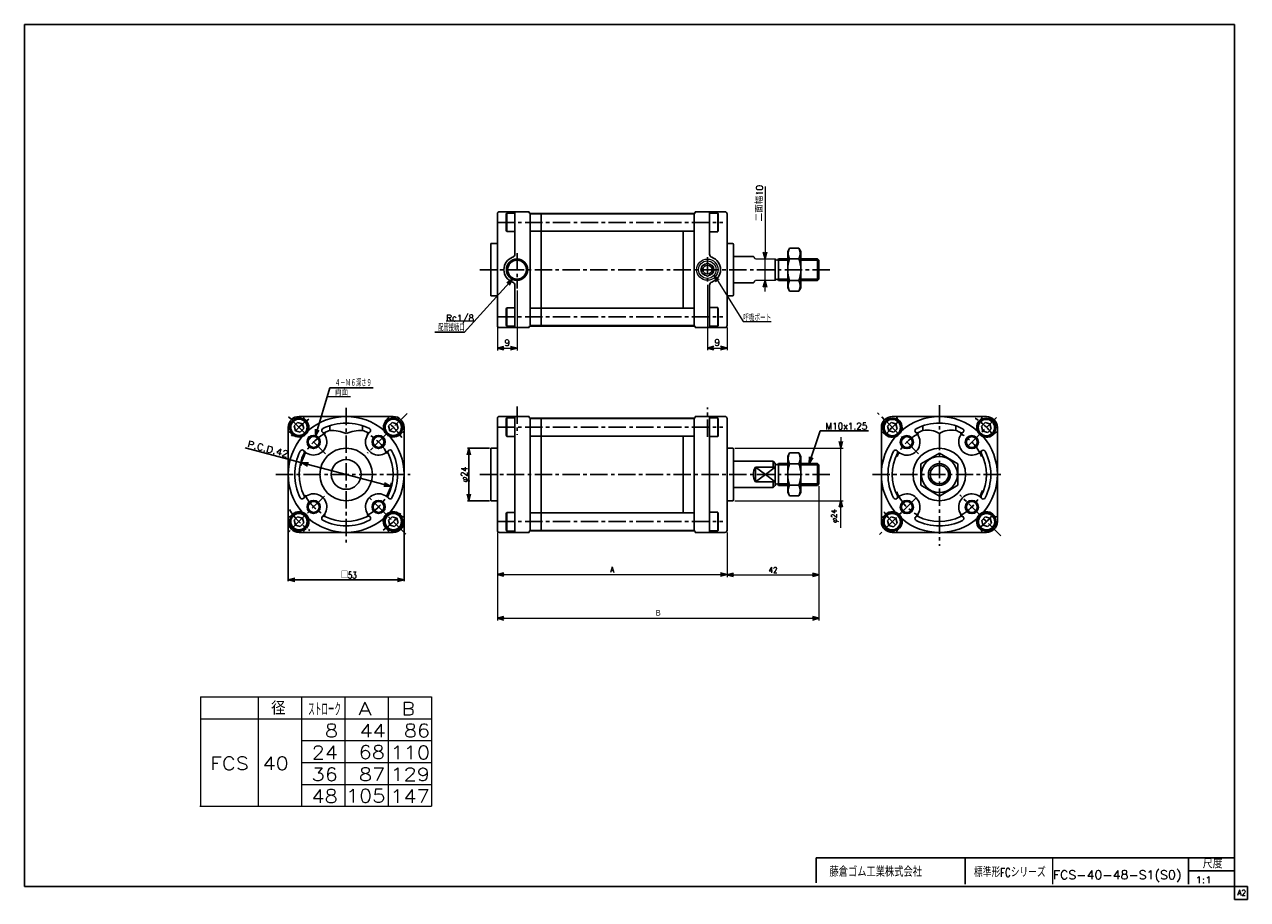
# Model space of a CAD drawing. Header units: millimetres. Extents: x -272 to 287, y -200 to 200.
import ezdxf
from ezdxf.enums import TextEntityAlignment as Align

# ---------------------------------------------------------------- set-up
doc = ezdxf.new("R2010")
doc.units = ezdxf.units.MM
doc.header["$LTSCALE"] = 0.25
doc.linetypes.add('CENTER', pattern=[50.8, 31.75, -6.35, 6.35, -6.35])
for name, color, linetype in [('Layer0001', 7, 'Continuous'), ('Layer0016', 7, 'Continuous'), ('ZUWAKU', 7, 'Continuous')]:
    doc.layers.add(name, color=color, linetype=linetype)
doc.styles.add('FdaStyle0', font='txt.shx', dxfattribs={"width": 0.9375, "bigfont": 'bigfont'})
doc.dimstyles.new('DaDimRotatedStyle', dxfattribs={"dimtxt": 2.5, "dimasz": 3.000002, "dimexe": 1, "dimexo": 1, "dimgap": 1, "dimtad": 3, "dimdsep": 46, "dimtxsty": 'FdaStyle0', "dimblk1": 'OPEN30', "dimblk2": 'OPEN30', "dimsah": 1, "dimcen": 0.09, "dimclrd": 4, "dimclre": 4, "dimclrt": 4, "dimadec": 0, "dimazin": 2, "dimtfac": 1, "dimtdec": 4, "dimtmove": 0, "dimatfit": 0, "dimfxl": 1, "dimarcsym": 0})

# ---------------------------------------------------------------- blocks, each defined once
blk = doc.blocks.new('_OPEN30')
at = {"color": 0, "linetype": 'ByBlock', "lineweight": -2}
for p, q in [((-1, 0.267949), (0, 0)), ((0, 0), (-1, -0.267949)), ((0, 0), (-1, 0))]:
    blk.add_line(p, q, dxfattribs=at)
blk = doc.blocks.new('DA_IMAGEDIMGROUP_1')
at = {"color": 4, "linetype": 'Continuous', "lineweight": 13}
for p, q in [((101.11, 11.31), (101.11, 6.31)), ((52.63, 6.31), (102.11, 6.31)), ((101.11, -17.69), (101.11, 6.31)), ((52.63, -17.69), (102.11, -17.69)), ((101.11, -30.08), (101.11, -17.69))]:
    blk.add_line(p, q, dxfattribs=at)
at = {"color": 4, "xscale": 3.000002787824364, "yscale": 2.999989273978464}
for p, rotation in [((101.11, 6.31), 270), ((101.11, -17.69), 90)]:
    blk.add_blockref('_OPEN30', p, dxfattribs=dict(at, rotation=rotation))
at = {"color": 4, "insert": (100.11, -21.58), "char_height": 2.5, "width": 12.5, "attachment_point": 9, "rotation": 90, "style": 'FdaStyle0'}
blk.add_mtext('\\T1.00;φ24', dxfattribs=at)
blk = doc.blocks.new('*D2')
at = {"color": 4, "linetype": 'Continuous', "lineweight": 13}
for p, q in [((-55.87, -32.19), (-55.87, -52.44)), ((49.13, -32.19), (49.13, -52.44)), ((-55.87, -51.44), (49.13, -51.44))]:
    blk.add_line(p, q, dxfattribs=at)
at = {"color": 4, "xscale": 3.000002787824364, "yscale": 2.999989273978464}
for p, rotation in [((-55.87, -51.44), 180), ((49.13, -51.44), 360)]:
    blk.add_blockref('_OPEN30', p, dxfattribs=dict(at, rotation=rotation))
at = {"color": 4, "insert": (-3.37, -50.44), "char_height": 2.5, "width": 6.25, "attachment_point": 8, "style": 'FdaStyle0'}
blk.add_mtext('\\T1.00;A', dxfattribs=at)
blk = doc.blocks.new('*D3')
at = {"color": 4, "linetype": 'Continuous', "lineweight": 13}
for p, q in [((91.13, -11.01), (91.13, -72.44)), ((-55.87, -32.19), (-55.87, -72.44)), ((-55.87, -71.44), (91.13, -71.44))]:
    blk.add_line(p, q, dxfattribs=at)
at = {"color": 4, "xscale": 3.000002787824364, "yscale": 2.999989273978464}
for p, rotation in [((-55.87, -71.44), 180), ((91.13, -71.44), 360)]:
    blk.add_blockref('_OPEN30', p, dxfattribs=dict(at, rotation=rotation))
at = {"color": 4, "insert": (17.63, -70.44), "char_height": 2.5, "width": 6.25, "attachment_point": 8, "style": 'FdaStyle0'}
blk.add_mtext('\\T1.00;Ｂ', dxfattribs=at)
blk = doc.blocks.new('*D4')
at = {"color": 4, "linetype": 'Continuous', "lineweight": 13}
for p, q in [((91.13, -11.01), (91.13, -52.59)), ((49.13, -32.19), (49.13, -52.59)), ((49.13, -51.59), (91.13, -51.59))]:
    blk.add_line(p, q, dxfattribs=at)
at = {"color": 4, "xscale": 3.000002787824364, "yscale": 2.999989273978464}
for p, rotation in [((49.13, -51.59), 180), ((91.13, -51.59), 360)]:
    blk.add_blockref('_OPEN30', p, dxfattribs=dict(at, rotation=rotation))
at = {"color": 4, "insert": (70.13, -50.59), "char_height": 2.5, "width": 9.375, "attachment_point": 8, "style": 'FdaStyle0'}
blk.add_mtext('\\T1.00;42', dxfattribs=at)
blk = doc.blocks.new('DC_GROUP_Φ40_1')
at = {"color": 4, "linetype": 'Continuous', "lineweight": 13}
for p, q in [((43.21, 85.37), (56.53, 64.28)), ((56.53, 64.28), (69.33, 64.28))]:
    blk.add_line(p, q, dxfattribs=at)
at = {"color": 4, "xscale": 3.000002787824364, "yscale": 2.999989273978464, "rotation": 122.2667797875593}
blk.add_blockref('_OPEN30', (43.21, 85.37), dxfattribs=at)
at = {"color": 4, "style": 'FdaStyle0', "width": 0.680851}
blk.add_text('呼吸ポート', height=3, dxfattribs=at).set_placement((56.53, 64.28), (69.33, 64.28), align=Align.FIT)
blk = doc.blocks.new('DC_GROUP_Φ40_2')
at = {"color": 4, "linetype": 'Continuous', "lineweight": 13}
for p, q in [((-48.99, 83.55), (-71.1, 59.27)), ((-66.51, 64.31), (-79.31, 64.31))]:
    blk.add_line(p, q, dxfattribs=at)
at = {"color": 4, "xscale": 3.000002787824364, "yscale": 2.999989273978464, "rotation": 47.68895334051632}
blk.add_blockref('_OPEN30', (-48.99, 83.55), dxfattribs=at)
at = {"color": 4, "style": 'FdaStyle0', "width": 0.810127}
blk.add_text('Rc1/8', height=3, dxfattribs=at).set_placement((-79.31, 64.31), (-66.51, 64.31), align=Align.FIT)
blk = doc.blocks.new('*D7')
at = {"color": 4, "linetype": 'Continuous', "lineweight": 13}
for p, q in [((-46.87, 78.37), (-46.87, 51.03)), ((-55.87, 61.41), (-55.87, 51.03)), ((-55.87, 52.03), (-46.87, 52.03))]:
    blk.add_line(p, q, dxfattribs=at)
at = {"color": 4, "xscale": 3.000002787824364, "yscale": 2.999989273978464}
for p, rotation in [((-55.87, 52.03), 180), ((-46.87, 52.03), 360)]:
    blk.add_blockref('_OPEN30', p, dxfattribs=dict(at, rotation=rotation))
at = {"color": 4, "insert": (-51.37, 53.03), "char_height": 3, "width": 7.5, "attachment_point": 8, "style": 'FdaStyle0'}
blk.add_mtext('\\T1.00;9', dxfattribs=at)
blk = doc.blocks.new('*D8')
at = {"color": 4, "linetype": 'Continuous', "lineweight": 13}
for p, q in [((40.13, 81.02), (40.13, 51.1)), ((49.13, 61.41), (49.13, 51.1)), ((40.13, 52.1), (49.13, 52.1))]:
    blk.add_line(p, q, dxfattribs=at)
at = {"color": 4, "xscale": 3.000002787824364, "yscale": 2.999989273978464}
for p, rotation in [((40.13, 52.1), 180), ((49.13, 52.1), 360)]:
    blk.add_blockref('_OPEN30', p, dxfattribs=dict(at, rotation=rotation))
at = {"color": 4, "insert": (44.63, 53.1), "char_height": 3, "width": 7.5, "attachment_point": 8, "style": 'FdaStyle0'}
blk.add_mtext('\\T1.00;9', dxfattribs=at)
blk = doc.blocks.new('DA_IMAGEDIMGROUP_2')
at = {"color": 4, "linetype": 'Continuous', "lineweight": 13}
for p, q in [((66.46, 125.91), (66.46, 92.91)), ((66.46, 82.91), (66.46, 92.91)), ((66.46, 77.91), (66.46, 82.91))]:
    blk.add_line(p, q, dxfattribs=at)
at = {"color": 4, "xscale": 3.000002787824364, "yscale": 2.999989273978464}
for p, rotation in [((66.46, 92.91), 270), ((66.46, 82.91), 90)]:
    blk.add_blockref('_OPEN30', p, dxfattribs=dict(at, rotation=rotation))
at = {"color": 4, "insert": (65.46, 109.91), "char_height": 3, "width": 22.5, "attachment_point": 7, "rotation": 90, "style": 'FdaStyle0'}
blk.add_mtext('\\T1.00;二面幅10', dxfattribs=at)

msp = doc.modelspace()

# ---------------------------------------------------------------- linework, layer by layer
at = {"color": 4, "linetype": 'Continuous', "lineweight": 25}
for p, q in [((-51.871, 113.279), (-51.571, 113.798)), ((-51.871, 105.818), (-51.871, 113.279)), ((-51.571, 105.298), (-51.571, 113.798)), ((-47.871, 113.798), (-51.571, 113.798)), ((-47.871, 94.986), (-47.871, 114.415)), ((-40.871, 87.915), (-40.871, 113.667)), ((-40.771, 113.481), (-40.871, 113.381)), ((-40.871, 113.381), (-40.871, 105.581)), ((-40.771, 113.481), (34.029, 113.481)), ((-35.871, 113.481), (-35.871, 113.665)), ((-35.871, 113.665), (29.129, 113.665)), ((29.129, 113.481), (29.129, 113.665)), ((34.129, 113.381), (34.029, 113.481)), ((34.129, 113.667), (34.129, 105.581)), ((34.129, 87.915), (34.129, 113.481)), ((41.129, 94.986), (41.129, 114.415)), ((41.129, 113.731), (44.829, 113.731)), ((44.829, 105.231), (44.829, 113.731)), ((45.129, 113.212), (44.829, 113.731)), ((45.129, 105.751), (45.129, 113.212)), ((-51.571, 105.298), (-51.871, 105.818)), ((-47.871, 105.298), (-51.571, 105.298)), ((-40.771, 105.481), (-40.871, 105.581)), ((-40.771, 105.481), (34.029, 105.481)), ((-35.871, 87.915), (-35.871, 105.481)), ((29.129, 87.915), (29.129, 105.481)), ((34.029, 105.481), (34.129, 105.581)), ((41.129, 105.231), (44.829, 105.231)), ((44.829, 105.231), (45.129, 105.751)), ((77.724, 97.73), (76.821, 96.165)), ((76.821, 79.665), (76.821, 96.165)), ((77.724, 97.725), (81.917, 97.725)), ((81.917, 97.73), (82.821, 96.165)), ((82.821, 79.665), (82.821, 96.165)), ((52.129, 93.915), (61.129, 93.915)), ((71.129, 87.915), (71.129, 92.915)), ((76.821, 92.915), (72.629, 92.915)), ((72.629, 87.915), (72.629, 92.915)), ((76.821, 92.24), (72.629, 92.24)), ((77.724, 92.822), (81.917, 92.822)), ((90.454, 92.915), (82.821, 92.915)), ((91.129, 92.24), (82.821, 92.24)), ((91.129, 92.24), (90.454, 92.915)), ((90.454, 92.915), (90.454, 87.915)), ((91.129, 87.915), (91.129, 92.24)), ((-40.871, 87.915), (-40.871, 62.162)), ((-35.871, 87.915), (-35.871, 70.348)), ((29.129, 87.915), (29.129, 70.348)), ((34.129, 87.915), (34.129, 62.348)), ((71.129, 87.915), (71.129, 82.915)), ((72.629, 87.915), (72.629, 82.915)), ((90.454, 82.915), (90.454, 87.915)), ((91.129, 87.915), (91.129, 83.59)), ((-47.871, 80.844), (-47.871, 61.415)), ((41.129, 80.844), (41.129, 61.415)), ((52.129, 81.915), (61.129, 81.915)), ((76.821, 83.59), (72.629, 83.59)), ((76.821, 82.915), (72.629, 82.915)), ((77.724, 78.1), (76.821, 79.665)), ((77.672, 83.007), (81.917, 83.007)), ((81.917, 78.1), (82.821, 79.665)), ((91.129, 83.59), (82.821, 83.59)), ((90.454, 82.915), (82.821, 82.915)), ((91.129, 83.59), (90.454, 82.915)), ((81.917, 78.1), (77.724, 78.1)), ((-51.571, 70.531), (-51.871, 70.012)), ((-51.871, 70.012), (-51.871, 62.551)), ((-51.571, 70.531), (-51.571, 62.031)), ((-47.871, 70.531), (-51.571, 70.531)), ((-40.771, 70.348), (-40.871, 70.248)), ((-40.871, 62.448), (-40.871, 70.248)), ((-40.771, 70.348), (34.029, 70.348)), ((34.029, 70.348), (34.129, 70.248)), ((34.129, 62.162), (34.129, 70.248)), ((41.129, 70.598), (44.829, 70.598)), ((44.829, 70.598), (44.829, 62.098)), ((44.829, 70.598), (45.129, 70.078)), ((45.129, 70.078), (45.129, 62.618)), ((-51.871, 62.551), (-51.571, 62.031)), ((-47.871, 62.031), (-51.571, 62.031)), ((-40.771, 62.348), (-40.871, 62.448)), ((-40.771, 62.348), (34.029, 62.348)), ((-35.871, 62.348), (-35.871, 62.165)), ((-35.871, 62.165), (29.129, 62.165)), ((29.129, 62.348), (29.129, 62.165)), ((34.129, 62.448), (34.029, 62.348)), ((41.129, 62.098), (44.829, 62.098)), ((45.129, 62.618), (44.829, 62.098)), ((-84.49, 59.272), (-71.098, 59.272)), ((-139.014, 11.92), (-132.472, 33.945)), ((-132.472, 33.945), (-112.672, 33.945)), ((-147.148, 18.112), (-148.781, 16.479)), ((-144.917, 17.514), (-147.148, 18.112)), ((-144.32, 15.283), (-144.917, 17.514)), ((-104.015, 18.112), (-105.648, 16.479)), ((-101.784, 17.514), (-104.015, 18.112)), ((-101.186, 15.283), (-101.784, 17.514)), ((-51.871, 19.678), (-51.571, 20.198)), ((-51.871, 12.217), (-51.871, 19.678)), ((-51.571, 11.698), (-51.571, 20.198)), ((-47.871, 20.198), (-51.571, 20.198)), ((-47.871, -5.686), (-47.871, 20.814)), ((-40.871, -5.686), (-40.871, 20.067)), ((-40.771, 19.881), (-40.871, 19.781)), ((-40.871, 19.781), (-40.871, 11.981)), ((-40.771, 19.881), (34.029, 19.881)), ((-35.871, 19.881), (-35.871, 20.064)), ((-35.871, 20.064), (29.129, 20.064)), ((29.129, 19.881), (29.129, 20.064)), ((34.129, 19.781), (34.029, 19.881)), ((34.129, 20.067), (34.129, 11.981)), ((34.129, -5.686), (34.129, 19.881)), ((41.129, -5.686), (41.129, 20.814)), ((41.129, 20.131), (44.829, 20.131)), ((44.829, 11.631), (44.829, 20.131)), ((45.129, 19.612), (44.829, 20.131)), ((45.129, 12.151), (45.129, 19.612)), ((124.078, 18.061), (122.445, 16.428)), ((126.309, 17.463), (124.078, 18.061)), ((126.907, 15.233), (126.309, 17.463)), ((167.051, 17.994), (165.418, 16.361)), ((169.281, 17.397), (167.051, 17.994)), ((169.879, 15.166), (169.281, 17.397)), ((-148.781, 16.479), (-148.183, 14.248)), ((-148.183, 14.248), (-145.953, 13.65)), ((-145.953, 13.65), (-144.32, 15.283)), ((-105.648, 16.479), (-105.05, 14.248)), ((-105.05, 14.248), (-102.819, 13.65)), ((-102.819, 13.65), (-101.186, 15.283)), ((-51.571, 11.698), (-51.871, 12.217)), ((-47.871, 11.698), (-51.571, 11.698)), ((-40.771, 11.881), (-40.871, 11.981)), ((-40.771, 11.881), (34.029, 11.881)), ((-35.871, -5.686), (-35.871, 11.881)), ((29.129, -5.686), (29.129, 11.881)), ((34.029, 11.881), (34.129, 11.981)), ((41.129, 11.631), (44.829, 11.631)), ((44.829, 11.631), (45.129, 12.151)), ((86.637, -0.686), (91.637, 14.314)), ((91.637, 14.314), (113.837, 14.314)), ((122.445, 16.428), (123.043, 14.197)), ((123.043, 14.197), (125.274, 13.6)), ((125.274, 13.6), (126.907, 15.233)), ((165.418, 16.361), (166.016, 14.131)), ((166.016, 14.131), (168.246, 13.533)), ((168.246, 13.533), (169.879, 15.166)), ((-145.287, -0.32), (-171.118, 6.506)), ((-59.471, 6.314), (-69.471, 6.314)), ((-68.871, 6.314), (-68.871, -17.686)), ((52.129, 0.314), (70.129, 0.314)), ((70.129, 0.314), (71.129, -0.686)), ((70.129, 0.314), (70.129, -2.371)), ((77.724, 4.129), (76.821, 2.564)), ((76.821, -13.936), (76.821, 2.564)), ((77.724, 4.124), (81.917, 4.124)), ((81.917, 4.129), (82.821, 2.564)), ((82.821, -13.936), (82.821, 2.564)), ((146.148, 4.079), (137.648, -0.829)), ((154.648, -0.829), (146.148, 4.079)), ((-145.287, -0.32), (-104.681, -11.051)), ((62.129, -5.686), (62.129, -2.371)), ((62.129, -2.371), (71.129, -2.371)), ((66.629, -5.686), (62.129, -2.371)), ((66.629, -5.686), (71.129, -2.371)), ((71.129, -5.686), (71.129, -0.686)), ((76.821, -0.686), (72.629, -0.686)), ((72.629, -5.686), (72.629, -0.686)), ((76.821, -1.361), (72.629, -1.361)), ((77.724, -0.778), (81.917, -0.778)), ((90.454, -0.686), (82.821, -0.686)), ((91.129, -1.361), (82.821, -1.361)), ((91.129, -1.361), (90.454, -0.686)), ((90.454, -0.686), (90.454, -5.686)), ((91.129, -5.686), (91.129, -1.361)), ((137.648, -0.829), (137.648, -10.644)), ((154.648, -10.644), (154.648, -0.829)), ((-47.871, -5.686), (-47.871, -32.186)), ((-40.871, -5.686), (-40.871, -31.438)), ((-35.871, -5.686), (-35.871, -23.252)), ((29.129, -5.686), (29.129, -23.252)), ((34.129, -5.686), (34.129, -31.252)), ((41.129, -5.686), (41.129, -32.186)), ((62.129, -5.686), (62.129, -9.001)), ((66.629, -5.686), (62.129, -9.001)), ((62.129, -9.001), (71.129, -9.001)), ((66.629, -5.686), (71.129, -9.001)), ((70.129, -11.686), (70.129, -9.001)), ((70.129, -11.686), (71.129, -10.686)), ((71.129, -5.686), (71.129, -10.686)), ((72.629, -5.686), (72.629, -10.686)), ((76.821, -10.011), (72.629, -10.011)), ((76.821, -10.686), (72.629, -10.686)), ((77.672, -10.593), (81.917, -10.593)), ((91.129, -10.011), (82.821, -10.011)), ((90.454, -10.686), (82.821, -10.686)), ((90.454, -10.686), (90.454, -5.686)), ((91.129, -10.011), (90.454, -10.686)), ((91.129, -5.686), (91.129, -10.011)), ((137.648, -10.644), (146.148, -15.551)), ((146.148, -15.551), (154.648, -10.644)), ((52.129, -11.686), (70.129, -11.686)), ((77.724, -15.501), (76.821, -13.936)), ((81.917, -15.501), (77.724, -15.501)), ((81.917, -15.501), (82.821, -13.936)), ((-59.471, -17.686), (-69.471, -17.686)), ((-151.484, -27.786), (-151.484, -54.47)), ((-147.148, -25.022), (-148.781, -26.655)), ((-148.781, -26.655), (-148.183, -28.885)), ((-144.917, -25.619), (-147.148, -25.022)), ((-145.953, -29.483), (-144.32, -27.85)), ((-144.32, -27.85), (-144.917, -25.619)), ((-104.015, -25.022), (-105.648, -26.655)), ((-105.648, -26.655), (-105.05, -28.885)), ((-101.784, -25.619), (-104.015, -25.022)), ((-102.819, -29.483), (-101.186, -27.85)), ((-101.186, -27.85), (-101.784, -25.619)), ((-98.484, -27.786), (-98.484, -54.47)), ((-51.571, -23.069), (-51.871, -23.589)), ((-51.871, -23.589), (-51.871, -31.05)), ((-51.571, -23.069), (-51.571, -31.569)), ((-47.871, -23.069), (-51.571, -23.069)), ((-40.771, -23.252), (-40.871, -23.352)), ((-40.871, -31.152), (-40.871, -23.352)), ((-40.771, -23.252), (34.029, -23.252)), ((34.029, -23.252), (34.129, -23.352)), ((34.129, -31.438), (34.129, -23.352)), ((41.129, -23.002), (44.829, -23.002)), ((44.829, -23.002), (44.829, -31.502)), ((44.829, -23.002), (45.129, -23.522)), ((45.129, -23.522), (45.129, -30.983)), ((124.051, -25.1), (122.418, -26.733)), ((122.418, -26.733), (123.016, -28.964)), ((126.281, -25.698), (124.051, -25.1)), ((125.246, -29.562), (126.879, -27.929)), ((126.879, -27.929), (126.281, -25.698)), ((167.118, -25.072), (165.485, -26.705)), ((165.485, -26.705), (166.082, -28.936)), ((169.348, -25.67), (167.118, -25.072)), ((168.313, -29.534), (169.946, -27.901)), ((169.946, -27.901), (169.348, -25.67)), ((-148.183, -28.885), (-145.953, -29.483)), ((-105.05, -28.885), (-102.819, -29.483)), ((-51.871, -31.05), (-51.571, -31.569)), ((-47.871, -31.569), (-51.571, -31.569)), ((-40.771, -31.252), (-40.871, -31.152)), ((-40.771, -31.252), (34.029, -31.252)), ((-35.871, -31.252), (-35.871, -31.436)), ((-35.871, -31.436), (29.129, -31.436)), ((29.129, -31.252), (29.129, -31.436)), ((34.129, -31.152), (34.029, -31.252)), ((41.129, -31.502), (44.829, -31.502)), ((45.129, -30.983), (44.829, -31.502)), ((123.016, -28.964), (125.246, -29.562)), ((166.082, -28.936), (168.313, -29.534)), ((-151.484, -53.87), (-98.484, -53.87))]:
    msp.add_line(p, q, dxfattribs=at)
at = {"color": 4, "linetype": 'CENTER', "lineweight": 25}
for p, q in [((-55.871, 109.481), (47.129, 109.481)), ((96.129, 87.915), (-63.871, 87.915)), ((-55.871, 66.348), (47.129, 66.348)), ((-46.871, 25.355), (-46.871, 12.481)), ((40.129, 11.517), (40.129, 24.89)), ((146.148, 25.978), (146.148, -38.361)), ((158.876, 6.992), (172.297, 20.412)), ((-55.871, 15.881), (47.129, 15.881)), ((-157.147, -5.686), (-95.644, -5.686)), ((96.129, -5.686), (-63.871, -5.686)), ((115.548, -5.686), (175.187, -5.686)), ((-55.871, -27.252), (47.129, -27.252))]:
    msp.add_line(p, q, dxfattribs=at)
at = {"color": 4, "linetype": 'Continuous', "lineweight": 13}
for p, q in [((62.129, 92.915), (61.129, 93.915)), ((62.129, 92.915), (71.129, 92.915)), ((61.129, 81.915), (62.129, 82.915)), ((71.129, 82.915), (62.129, 82.915)), ((-122.996, 29.774), (-133.711, 29.774)), ((-191.532, -107.343), (-85.922, -107.343)), ((-191.532, -107.343), (-191.532, -157.343)), ((-165.113, -107.343), (-165.113, -157.343)), ((-145.315, -107.343), (-145.315, -157.343)), ((-125.517, -107.343), (-125.517, -157.343)), ((-105.72, -107.343), (-105.72, -157.343)), ((-85.922, -107.343), (-85.922, -157.343)), ((-191.532, -117.343), (-85.922, -117.343)), ((-145.315, -127.343), (-85.922, -127.343)), ((-145.268, -137.343), (-85.922, -137.343)), ((-145.315, -147.343), (-85.922, -147.343)), ((-191.873, -157.343), (-85.922, -157.343))]:
    msp.add_line(p, q, dxfattribs=at)
at = {"color": 4, "linetype": 'Continuous', "lineweight": 25}
for centre, radius in [((-146.55, 15.881), 4.25), ((-146.55, 15.881), 3.73), ((-103.417, 15.881), 4.25), ((-103.417, 15.881), 3.73), ((124.648, 15.764), 4.25), ((124.648, 15.764), 3.73), ((167.648, 15.764), 4.25), ((167.648, 15.764), 3.73), ((146.148, -5.736), 8.25), ((146.148, -5.736), 5), ((146.148, -5.736), 4.2), ((-146.55, -27.252), 4.25), ((-146.55, -27.252), 3.73), ((-103.417, -27.252), 4.25), ((-103.417, -27.252), 3.73), ((124.582, -27.303), 4.25), ((124.582, -27.303), 3.73), ((167.715, -27.303), 4.25), ((167.715, -27.303), 3.73)]:
    msp.add_circle(centre, radius, dxfattribs=at)
for centre, radius, start, end in [((81.974, 95.276), 4.907, 150.00001, 209.99999), ((77.667, 95.276), 4.907, 330.00001, 29.99999), ((71.879, 92.994), 0.754, 186.02558, 353.97442), ((90.6, 87.915), 13.779, 159.136, 200.864), ((69.041, 87.915), 13.779, 339.136, 20.864), ((71.879, 82.835), 0.754, 6.02558, 173.97442), ((81.974, 80.553), 4.907, 150.00001, 209.99999), ((77.667, 80.553), 4.907, 330.00001, 29.99999), ((-132.484, -5.536), 20, 67.97569, 90), ((-117.484, -5.536), 20, 90, 112.02431), ((140.633, 4.612), 10, 56.52808, 101.44761), ((151.664, 4.612), 10, 78.55239, 123.47192), ((81.974, 1.676), 4.907, 150.00001, 209.99999), ((77.667, 1.676), 4.907, 330.00001, 29.99999), ((67.129, -5.687), 6, 146.44269, 180), ((71.879, -0.606), 0.754, 186.02558, 353.97442), ((90.6, -5.686), 13.779, 159.136, 200.864), ((69.041, -5.686), 13.779, 339.136, 20.864), ((67.129, -5.684), 6, 180, 213.55731), ((71.879, -10.765), 0.754, 6.02558, 173.97442), ((81.974, -13.047), 4.907, 150.00001, 209.99999), ((77.667, -13.047), 4.907, 330.00001, 29.99999)]:
    msp.add_arc(centre, radius, start, end, dxfattribs=at)
at = {"color": 4, "linetype": 'CENTER', "lineweight": 25}
msp.add_arc((-124.984, -5.686), 30.5, 211.79795, 237.02351, dxfattribs=at)
at = {"layer": 'Layer0001', "color": 4, "linetype": 'Continuous', "lineweight": 25}
for p, q in [((-55.871, 87.915), (-55.871, 113.415)), ((-54.871, 114.415), (-41.321, 114.415)), ((-41.321, 114.165), (-41.321, 114.415)), ((-40.821, 113.665), (-35.871, 113.665)), ((-35.871, 87.915), (-35.871, 113.665)), ((29.129, 113.481), (29.129, 113.665)), ((34.079, 113.665), (29.129, 113.665)), ((48.129, 114.415), (34.579, 114.415)), ((34.579, 114.165), (34.579, 114.415)), ((49.129, 87.915), (49.129, 113.415)), ((29.129, 87.915), (29.129, 105.481)), ((-58.871, 99.915), (-58.871, 75.915)), ((-58.871, 99.915), (-55.871, 99.915)), ((51.629, 99.915), (49.129, 99.915)), ((52.129, 87.915), (52.129, 99.415)), ((-55.871, 87.915), (-55.871, 62.415)), ((-35.871, 87.915), (-35.871, 62.165)), ((29.129, 87.915), (29.129, 70.348)), ((49.129, 87.915), (49.129, 62.415)), ((52.129, 87.915), (52.129, 76.415)), ((-58.871, 75.915), (-55.871, 75.915)), ((51.629, 75.915), (49.129, 75.915)), ((-41.321, 61.665), (-41.321, 61.415)), ((-40.821, 62.165), (-35.871, 62.165)), ((29.129, 62.348), (29.129, 62.165)), ((34.079, 62.165), (29.129, 62.165)), ((34.579, 61.665), (34.579, 61.415)), ((-54.871, 61.415), (-41.321, 61.415)), ((48.129, 61.415), (34.579, 61.415)), ((-146.484, 20.814), (-103.484, 20.814)), ((-144.266, 19.961), (-143.132, 18.827)), ((-106.835, 18.827), (-105.701, 19.961)), ((-55.871, -5.686), (-55.871, 19.814)), ((-54.871, 20.814), (-41.321, 20.814)), ((-41.321, 20.564), (-41.321, 20.814)), ((-40.821, 20.064), (-35.871, 20.064)), ((-35.871, -5.686), (-35.871, 20.064)), ((29.129, 19.881), (29.129, 20.064)), ((34.079, 20.064), (29.129, 20.064)), ((48.129, 20.814), (34.579, 20.814)), ((34.579, 20.564), (34.579, 20.814)), ((49.129, -5.686), (49.129, 19.814)), ((124.648, 20.764), (167.648, 20.764)), ((126.866, 19.91), (128, 18.776)), ((164.297, 18.776), (165.431, 19.91)), ((-151.484, 15.814), (-151.484, -27.186)), ((-150.63, 13.597), (-149.498, 12.464)), ((-132.484, 16.585), (-132.484, 14.464)), ((-117.484, 16.585), (-117.484, 14.464)), ((-100.471, 12.463), (-99.337, 13.597)), ((-98.484, 15.814), (-98.484, -27.186)), ((29.129, -5.686), (29.129, 11.881)), ((119.648, 15.764), (119.648, -27.236)), ((120.502, 13.546), (121.634, 12.414)), ((138.648, 16.535), (138.648, 14.413)), ((153.648, 16.535), (153.648, 14.413)), ((170.661, 12.412), (171.795, 13.546)), ((172.648, 15.764), (172.648, -27.236)), ((-58.871, 6.314), (-58.871, -17.686)), ((-58.871, 6.314), (-55.871, 6.314)), ((51.629, 6.314), (49.129, 6.314)), ((52.129, -5.686), (52.129, 5.814)), ((-55.871, -5.686), (-55.871, -31.186)), ((-35.871, -5.686), (-35.871, -31.436)), ((29.129, -5.686), (29.129, -23.252)), ((49.129, -5.686), (49.129, -31.186)), ((52.129, -5.686), (52.129, -17.186)), ((-58.871, -17.686), (-55.871, -17.686)), ((51.629, -17.686), (49.129, -17.686)), ((-150.63, -24.968), (-149.496, -23.834)), ((-100.471, -23.834), (-99.337, -24.968)), ((120.502, -25.019), (121.636, -23.885)), ((170.661, -23.885), (171.795, -25.019)), ((-146.484, -32.186), (-103.484, -32.186)), ((-144.266, -31.332), (-143.281, -30.347)), ((-106.835, -30.198), (-105.701, -31.332)), ((-54.871, -32.186), (-41.321, -32.186)), ((-41.321, -31.936), (-41.321, -32.186)), ((-40.821, -31.436), (-35.871, -31.436)), ((29.129, -31.252), (29.129, -31.436)), ((34.079, -31.436), (29.129, -31.436)), ((34.579, -31.936), (34.579, -32.186)), ((48.129, -32.186), (34.579, -32.186)), ((124.648, -32.236), (167.648, -32.236)), ((126.866, -31.383), (127.851, -30.397)), ((164.297, -30.249), (165.431, -31.383))]:
    msp.add_line(p, q, dxfattribs=at)
at = {"layer": 'Layer0001', "color": 4, "linetype": 'CENTER', "lineweight": 25}
for p, q in [((-46.871, 95.53), (-46.871, 79.374)), ((-124.984, 24.814), (-124.984, -36.848)), ((136.668, 3.744), (117.926, 22.486)), ((-134.465, 3.795), (-151.998, 21.329)), ((-97.055, 22.243), (-115.285, 4.013)), ((-134.846, -15.548), (-152.232, -32.934)), ((-97.705, -32.964), (-115.658, -15.011)), ((135.542, -16.343), (118.756, -33.129)), ((174.201, -33.789), (155.474, -15.062))]:
    msp.add_line(p, q, dxfattribs=at)
at = {"layer": 'Layer0001', "color": 4, "linetype": 'Continuous', "lineweight": 25}
for centre, radius in [((-46.871, 87.915), 4.85), ((-46.871, 87.915), 4.3), ((-139.833, 9.164), 3), ((-139.833, 9.164), 2.5), ((-110.134, 9.164), 3), ((-110.134, 9.164), 2.5), ((131.299, 9.113), 3), ((131.299, 9.113), 2.5), ((160.998, 9.113), 3), ((160.998, 9.113), 2.5), ((-124.984, -5.686), 12), ((146.148, -5.736), 12), ((-124.984, -5.686), 6.8), ((-139.833, -20.535), 3), ((-139.833, -20.535), 2.5), ((-110.134, -20.535), 3), ((-110.134, -20.535), 2.5), ((131.299, -20.586), 3), ((131.299, -20.586), 2.5), ((160.998, -20.586), 3), ((160.998, -20.586), 2.5)]:
    msp.add_circle(centre, radius, dxfattribs=at)
for centre, radius, start, end in [((-54.871, 113.415), 1, 90, 180), ((-40.821, 114.165), 0.5, 180, 270), ((34.079, 114.165), 0.5, 270, 0), ((48.129, 113.415), 1, 0, 90), ((51.629, 99.415), 0.5, 0, 90), ((-46.871, 87.915), 6, 109.47122, 250.52878), ((-49.371, 94.986), 1.5, 289.47122, 0), ((42.629, 94.986), 1.5, 180, 250.52878), ((40.129, 87.915), 6, 289.47122, 70.52878), ((-49.371, 80.844), 1.5, 0, 70.52878), ((42.629, 80.844), 1.5, 109.47122, 180), ((51.629, 76.415), 0.5, 270, 0), ((-54.871, 62.415), 1, 180, 270), ((-40.821, 61.665), 0.5, 90, 180), ((34.079, 61.665), 0.5, 0, 90), ((48.129, 62.415), 1, 270, 0), ((-146.484, 15.814), 5, 90, 180), ((-146.55, 15.881), 4.5, 229.23058, 40.76942), ((-143.913, 20.314), 0.5, 90, 225), ((-124.984, -5.686), 26.5, 49.15565, 130.84435), ((-124.984, -5.686), 23.5, 63.09753, 116.90247), ((-103.417, 15.881), 4.5, 139.24222, 310.76942), ((-106.055, 20.314), 0.5, 315, 90), ((-103.484, 15.814), 5, 0, 90), ((-54.871, 19.814), 1, 90, 180), ((-40.821, 20.564), 0.5, 180, 270), ((34.079, 20.564), 0.5, 270, 0), ((48.129, 19.814), 1, 0, 90), ((124.648, 15.764), 5, 90, 180), ((124.582, 15.83), 4.5, 229.23058, 40.76942), ((127.22, 20.264), 0.5, 90, 225), ((146.148, -5.736), 26.5, 49.15565, 130.84435), ((146.148, -5.736), 23.5, 63.09753, 116.90247), ((167.715, 15.83), 4.5, 139.24222, 310.76942), ((165.077, 20.264), 0.5, 315, 90), ((167.648, 15.764), 5, 0, 90), ((-150.984, 13.243), 0.5, 45, 180), ((-124.984, -5.686), 26.5, 139.15565, 220.48704), ((-139.833, 9.164), 6, 221.83153, 49.67269), ((-135.164, 14.379), 1, 107.28383, 304.19713), ((-124.984, -5.686), 21.5, 110.41621, 116.90247), ((-124.984, -5.686), 21.5, 63.09753, 69.58379), ((-110.134, 9.164), 6, 131.83153, 319.01513), ((-114.803, 14.379), 1, 243.09753, 63.09753), ((-124.984, -5.686), 26.5, 319.51296, 40.84435), ((-98.984, 13.243), 0.5, 0, 135), ((120.148, 13.193), 0.5, 45, 180), ((146.148, -5.736), 26.5, 139.15565, 220.48704), ((131.299, 9.113), 6, 221.83153, 49.67269), ((135.968, 14.329), 1, 107.28383, 304.19713), ((146.148, -5.736), 21.5, 110.41621, 116.90247), ((146.148, -5.736), 21.5, 63.09753, 69.58379), ((160.998, 9.113), 6, 131.83153, 319.01513), ((156.329, 14.329), 1, 243.09753, 63.09753), ((146.148, -5.736), 26.5, 319.51296, 40.84435), ((172.148, 13.193), 0.5, 0, 135), ((51.629, 5.814), 0.5, 0, 90), ((-124.984, -5.686), 23.5, 153.09753, 206.90247), ((-124.984, -5.686), 21.5, 153.09753, 206.90247), ((-145.049, 4.495), 1, 333.09753, 153.09753), ((-104.919, 4.495), 1, 26.90247, 217.5756), ((-124.984, -5.686), 21.5, 333.09753, 26.90247), ((-124.984, -5.686), 23.5, 333.09753, 26.90247), ((146.148, -5.736), 23.5, 153.09753, 206.90247), ((146.148, -5.736), 21.5, 153.09753, 206.90247), ((126.083, 4.444), 1, 333.09753, 153.09753), ((166.214, 4.444), 1, 26.90247, 217.5756), ((146.148, -5.736), 21.5, 333.09753, 26.90247), ((146.148, -5.736), 23.5, 333.09753, 26.90247), ((-145.049, -15.866), 1, 206.90247, 26.90247), ((-139.833, -20.535), 6, 311.83153, 138.16847), ((-110.134, -20.535), 6, 41.83153, 228.16847), ((-104.919, -15.866), 1, 153.09753, 333.09753), ((126.083, -15.917), 1, 206.90247, 26.90247), ((131.299, -20.586), 6, 311.83153, 138.16847), ((160.998, -20.586), 6, 41.83153, 228.16847), ((166.214, -15.917), 1, 153.09753, 333.09753), ((51.629, -17.186), 0.5, 270, 0), ((-150.984, -24.615), 0.5, 180, 315), ((-146.484, -27.186), 5, 180, 270), ((-146.484, -27.186), 4.5, 318.03737, 131.95492), ((-124.984, -5.686), 26.5, 229.51296, 310.48704), ((-135.164, -25.751), 1, 63.09753, 243.09753), ((-124.984, -5.686), 23.5, 243.09753, 296.90247), ((-124.984, -5.686), 21.5, 243.09753, 296.90247), ((-114.803, -25.751), 1, 296.90247, 116.90247), ((-103.484, -27.186), 4.5, 48.03737, 221.96263), ((-103.484, -27.186), 5, 270, 0), ((-98.984, -24.615), 0.5, 225, 0), ((120.148, -24.665), 0.5, 180, 315), ((124.648, -27.236), 5, 180, 270), ((124.648, -27.236), 4.5, 318.03737, 131.95492), ((146.148, -5.736), 26.5, 229.51296, 310.48704), ((135.968, -25.801), 1, 63.09753, 243.09753), ((146.148, -5.736), 23.5, 243.09753, 296.90247), ((146.148, -5.736), 21.5, 243.09753, 296.90247), ((156.329, -25.801), 1, 296.90247, 116.90247), ((167.648, -27.236), 4.5, 48.03737, 221.96263), ((167.648, -27.236), 5, 270, 0), ((172.148, -24.665), 0.5, 225, 0), ((-143.913, -31.686), 0.5, 135, 270), ((-106.055, -31.686), 0.5, 270, 45), ((-54.871, -31.186), 1, 180, 270), ((-40.821, -31.936), 0.5, 90, 180), ((34.079, -31.936), 0.5, 0, 90), ((48.129, -31.186), 1, 270, 0), ((127.22, -31.736), 0.5, 135, 270), ((165.077, -31.736), 0.5, 270, 45)]:
    msp.add_arc(centre, radius, start, end, dxfattribs=at)
at = {"layer": 'Layer0001', "color": 4, "linetype": 'CENTER', "lineweight": 25}
for centre, radius, start, end in [((-124.984, -5.686), 30.5, 123.99585, 146.24456), ((-124.984, -5.686), 30.5, 33.48608, 57.18122), ((146.148, -5.736), 30.5, 126.60707, 143.48394), ((146.148, -5.736), 30.5, 36.51555, 60.32556), ((-124.984, -5.686), 21, 116.49484, 169.18501), ((-124.984, -5.686), 21, 26.90247, 63.09753), ((146.148, -5.736), 21, 116.56423, 156.75322), ((146.148, -5.736), 21, 23.04299, 63.09753), ((-124.984, -5.686), 21, 296.90247, 349.45869), ((-124.984, -5.686), 21, 206.90247, 243.09753), ((146.148, -5.736), 21, 202.25226, 243.09753), ((146.148, -5.736), 21, 296.90247, 339.55285), ((-124.984, -5.686), 30.5, 303.59198, 326.49928), ((146.148, -5.736), 30.5, 213.8756, 233.47244), ((146.148, -5.736), 30.5, 306.51555, 323.48445)]:
    msp.add_arc(centre, radius, start, end, dxfattribs=at)
at = {"layer": 'Layer0016', "color": 4, "linetype": 'Continuous', "lineweight": 13}
for p, q in [((40.129, 90.865), (37.574, 89.39)), ((42.684, 89.39), (40.129, 90.865)), ((37.574, 89.39), (37.574, 86.44)), ((37.574, 86.44), (40.129, 84.965)), ((40.129, 84.965), (42.684, 86.44)), ((42.684, 86.44), (42.684, 89.39))]:
    msp.add_line(p, q, dxfattribs=at)
at = {"layer": 'Layer0016', "color": 4, "linetype": 'CENTER', "lineweight": 25}
msp.add_line((40.129, 93.573), (40.129, 82.023), dxfattribs=at)
at = {"layer": 'Layer0016', "color": 4, "linetype": 'Continuous', "lineweight": 13}
for radius in [4.864, 3.998, 2.95, 2]:
    msp.add_circle((40.129, 87.915), radius, dxfattribs=at)
at = {"layer": 'ZUWAKU', "color": 5, "linetype": 'Continuous', "lineweight": 25}
for p, q in [((281, 200), (-272, 200)), ((-272, -194), (-272, 200)), ((281, -200), (281, 200)), ((287, -194), (-272, -194)), ((287, -200), (287, -194)), ((287, -200), (281, -200))]:
    msp.add_line(p, q, dxfattribs=at)
at = {"layer": 'ZUWAKU', "color": 4, "linetype": 'Continuous', "lineweight": 25}
for p, q in [((89.907, -180.905), (280.907, -180.905)), ((89.907, -192.369), (89.907, -180.905)), ((157.907, -180.905), (157.907, -192.905)), ((260.042, -192.905), (260.042, -180.905)), ((260.042, -186.905), (280.907, -186.905))]:
    msp.add_line(p, q, dxfattribs=at)
at = {"layer": 'ZUWAKU', "color": 4, "linetype": 'Continuous', "lineweight": 13}
msp.add_line((197.907, -180.905), (197.907, -192.905), dxfattribs=at)

# ---------------------------------------------------------------- block references
at = {"linetype": 'Continuous'}
for name in ['DA_IMAGEDIMGROUP_2', 'DC_GROUP_Φ40_2', 'DC_GROUP_Φ40_1', 'DA_IMAGEDIMGROUP_1']:
    msp.add_blockref(name, (0, 0), dxfattribs=at)
at = {"color": 4, "xscale": 3.000002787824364, "yscale": 2.999989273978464}
for p, rotation in [((-139.014, 11.92), 253.4571797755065), ((-68.871, 6.314), 90), ((-145.287, -0.32), 165.1972531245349), ((86.637, -0.686), 251.565051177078), ((-104.681, -11.051), 345.1972531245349), ((-68.871, -17.686), 270), ((-151.484, -53.87), 180), ((-98.484, -53.87), 360)]:
    msp.add_blockref('_OPEN30', p, dxfattribs=dict(at, rotation=rotation))

# ---------------------------------------------------------------- texts
at = {"color": 4, "style": 'FdaStyle0'}
for s, height, width, p, p2 in [('配管接続口', 3, 0.666667, (-82.89, 59.872), (-70.89, 59.872)), ('両面', 3, 0.833333, (-130.068, 30.404), (-124.068, 30.404)), ('４－Ｍ６深さ９', 3, 0.666667, (-130.072, 34.545), (-113.272, 34.545)), ('M10x1.25', 3, 0.8, (94.037, 14.914), (113.237, 14.914)), ('□53', 3, 0.75, (-127.384, -53.27), (-120.184, -53.27)), ('   径', 6, 0.952381, (-176.686, -115.508), (-152.686, -115.508)), ('ストローク', 6, 0.416667, (-142.316, -116.011), (-127.316, -116.011)), ('FCS-40-48-S1(S0)', 4, 0.820979, (198.068, -190.7), (256.768, -190.7)), ('1:1', 3, 0.8, (263.333, -192.5), (270.533, -192.5))]:
    msp.add_text(s, height=height, dxfattribs=dict(at, width=width)).set_placement(p, p2, align=Align.FIT)
for s, rotation, width, p, p2 in [('P.C.D.42', -14.80275, 0.8, (-170.385, 6.933), (-151.822, 2.027)), ('φ24', 90, 0.75, (-69.471, -9.286), (-69.471, -2.086))]:
    msp.add_text(s, height=3, rotation=rotation, dxfattribs=dict(at, width=width)).set_placement(p, p2, align=Align.FIT)
for s, p, p2 in [('A', (-119.363, -115.763), (-113.363, -115.763)), ('B', (-99.566, -115.763), (-93.566, -115.763)), ('8', (-134.661, -125.763), (-128.661, -125.763)), ('44', (-118.863, -125.763), (-106.863, -125.763)), ('86', (-98.607, -125.763), (-86.607, -125.763)), ('24', (-140.714, -135.763), (-128.714, -135.763)), ('68', (-119.25, -135.619), (-107.25, -135.619)), ('110', (-104.66, -135.763), (-86.66, -135.763)), ('FCS 40', (-187.168, -140.763), (-151.168, -140.763)), ('36', (-140.768, -145.763), (-128.768, -145.763)), ('87', (-119.121, -145.775), (-107.121, -145.775)), ('129', (-104.714, -145.763), (-86.714, -145.763)), ('48', (-140.821, -155.763), (-128.821, -155.763)), ('105', (-125.074, -155.618), (-107.074, -155.618)), ('147', (-104.767, -155.763), (-86.767, -155.763))]:
    msp.add_text(s, height=6, dxfattribs=at).set_placement(p, p2, align=Align.FIT)
at = {"layer": 'ZUWAKU', "color": 4, "style": 'FdaStyle0'}
for s, height, width, p, p2 in [('藤倉ゴム工業株式会社', 4.5, 0.652778, (95.92, -189.562), (138.22, -189.562)), ('尺度', 3.8, 0.749175, (266.522, -185.685), (275.602, -185.685)), ('標準形FCシリーズ', 4, 0.727273, (161.967, -189.692), (194.767, -189.692))]:
    msp.add_text(s, height=height, dxfattribs=dict(at, width=width)).set_placement(p, p2, align=Align.FIT)
at = {"layer": 'ZUWAKU', "color": 7, "style": 'FdaStyle0', "width": 0.8}
msp.add_text('A2', height=2.5, dxfattribs=at).set_placement((282.307, -198.125), (286.307, -198.125), align=Align.FIT)

# ---------------------------------------------------------------- dimensions: what is measured, and where the dimension line sits
at = {"linetype": 'Continuous', "lineweight": 13}
for base, p1, p2, override, picture, middle in [((-46.871, 52.031), (-55.871, 62.415), (-46.871, 79.374), {"dimtxt": 3, "dimasz": 3.000002, "dimexe": 1, "dimexo": 1, "dimgap": 1, "dimtad": 3, "dimtih": 0, "dimtoh": 0, "dimdec": 2, "dimzin": 8, "dimtxsty": 'FdaStyle0', "dimblk1": 'OPEN30', "dimblk2": 'OPEN30', "dimsah": 1, "dimclrd": 4, "dimclre": 4, "dimclrt": 4, "dimazin": 2, "dimtofl": 1, "dimatfit": 0, "dimtolj": 0, "dimtzin": 8}, '*D7', (-51.371, 52.031)), ((49.129, 52.098), (40.129, 82.023), (49.129, 62.415), {"dimtxt": 3, "dimasz": 3.000002, "dimexe": 1, "dimexo": 1, "dimgap": 1, "dimtad": 3, "dimtih": 0, "dimtoh": 0, "dimdec": 2, "dimzin": 8, "dimtxsty": 'FdaStyle0', "dimblk1": 'OPEN30', "dimblk2": 'OPEN30', "dimsah": 1, "dimclrd": 4, "dimclre": 4, "dimclrt": 4, "dimazin": 2, "dimtofl": 1, "dimatfit": 0, "dimtolj": 0, "dimtzin": 8}, '*D8', (44.629, 52.098)), ((91.129, -51.591), (49.129, -31.186), (91.129, -10.011), {"dimtxt": 2.5, "dimasz": 3.000002, "dimexe": 1, "dimexo": 1, "dimgap": 1, "dimtad": 3, "dimtih": 0, "dimtoh": 0, "dimdec": 2, "dimzin": 8, "dimtxsty": 'FdaStyle0', "dimblk1": 'OPEN30', "dimblk2": 'OPEN30', "dimsah": 1, "dimclrd": 4, "dimclre": 4, "dimclrt": 4, "dimazin": 2, "dimtofl": 1, "dimatfit": 0, "dimtolj": 0, "dimtzin": 8}, '*D4', (70.129, -51.591))]:
    dim = msp.add_linear_dim(base=base, p1=p1, p2=p2, dimstyle='DaDimRotatedStyle', override=override, dxfattribs=at)
    dim.commit()
    dim.dimension.update_dxf_attribs({"geometry": picture, "text_midpoint": middle})
for base, p2, text, picture, middle in [((91.129, -71.436), (91.129, -10.011), 'Ｂ', '*D3', (17.629, -71.436)), ((49.129, -51.436), (49.129, -31.186), 'A', '*D2', (-3.371, -51.436))]:
    dim = msp.add_linear_dim(base=base, p1=(-55.871, -31.186), p2=p2, text=text, dimstyle='DaDimRotatedStyle', override={"dimtxt": 2.5, "dimasz": 3.000002, "dimexe": 1, "dimexo": 1, "dimgap": 1, "dimtad": 3, "dimtih": 0, "dimtoh": 0, "dimdec": 2, "dimzin": 8, "dimtxsty": 'FdaStyle0', "dimblk1": 'OPEN30', "dimblk2": 'OPEN30', "dimsah": 1, "dimclrd": 4, "dimclre": 4, "dimclrt": 4, "dimazin": 2, "dimtofl": 1, "dimatfit": 0, "dimtolj": 0, "dimtzin": 8}, dxfattribs=at)
    dim.commit()
    dim.dimension.update_dxf_attribs({"geometry": picture, "text_midpoint": middle})

doc.saveas('drawing.dxf')
